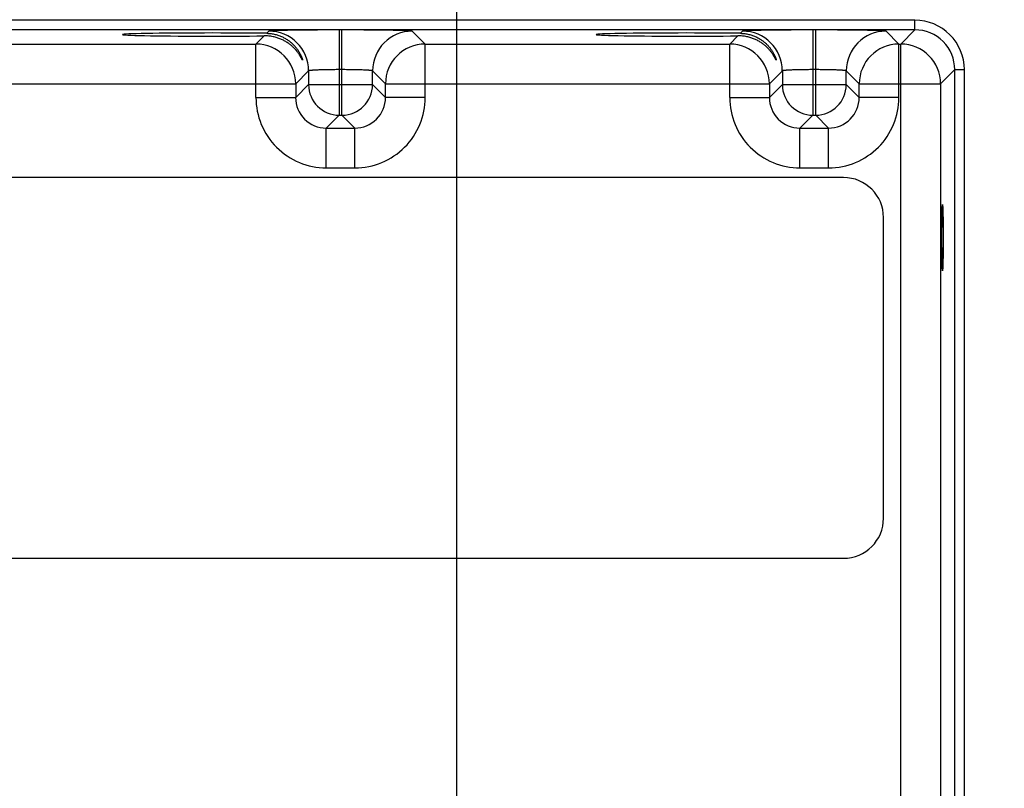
# Model space of a CAD drawing. Header units: inches. Extents: x 0 to 34, y 0 to 22.
# Tile 16 of 68: x 12 to 13.9, y 15.2 to 16.7. Entities that reach past the tile are written whole.
import ezdxf

# ---------------------------------------------------------------- set-up
doc = ezdxf.new("R2010")
doc.units = ezdxf.units.IN
doc.header["$LTSCALE"] = 1.87
doc.header["$MEASUREMENT"] = 0
doc.layers.get('0').update_dxf_attribs({"linetype": 'CONTINUOUS'})
doc.layers.add('DIMENSIONS', color=7, linetype='CONTINUOUS')
doc.styles.get("Standard").update_dxf_attribs({"font": 'txt', "width": 0.8})
doc.dimstyles.new('DIMSTYLE_1', dxfattribs={"dimtxt": 0.125, "dimasz": 0.18, "dimexe": 0.18, "dimexo": 0.0625, "dimgap": 0.09, "dimtad": 0, "dimtih": 1, "dimtoh": 1, "dimdec": 3, "dimzin": 4, "dimdsep": 46, "dimtxsty": 'STANDARD', "dimblk": '_FILLED', "dimblk1": '_FILLED', "dimblk2": '_FILLED', "dimcen": 0.09, "dimadec": 0, "dimazin": 0, "dimtp": 0.01, "dimtm": 0.01, "dimtfac": 1, "dimtdec": 3, "dimtofl": 0, "dimtmove": 0, "dimatfit": 3, "dimldrblk": '_FILLED', "dimfxl": 1, "dimtolj": 1, "dimtzin": 4, "dimarcsym": 0})

# ---------------------------------------------------------------- blocks, each defined once
blk = doc.blocks.new('*D17')
at = {"layer": 'DIMENSIONS', "color": 2, "linetype": 'CONTINUOUS'}
blk.add_line((12.859, 15.1772), (12.859, 17.5261), dxfattribs=at)
at = {"layer": 'DIMENSIONS', "color": 2, "linetype": 'CONTINUOUS', "insert": (12.7965, 17.5886), "char_height": 0.125, "width": 1.425, "attachment_point": 1, "rotation": 90, "line_spacing_factor": 0.9}
blk.add_mtext('5.810{\\Ftxt.shx;\\W1.000000;\\H0.125000; }[147.57]', dxfattribs=at)
blk = doc.blocks.new('_FILLED')
at = {"color": 0, "linetype": 'BYBLOCK'}
blk.add_solid([(0, 0), (-1, 0.174), (-1, -0.174)], dxfattribs=at)
blk = doc.blocks.new('*D21')
at = {"layer": 'DIMENSIONS', "color": 2, "linetype": 'CONTINUOUS'}
blk.add_line((13.0465, 14.9897), (14.7097, 14.9897), dxfattribs=at)
at = {"layer": 'DIMENSIONS', "color": 2, "linetype": 'CONTINUOUS', "insert": (14.7722, 15.0522), "char_height": 0.125, "width": 1.325, "attachment_point": 1, "rotation": 360, "line_spacing_factor": 0.9}
blk.add_mtext('1.834{\\Ftxt.shx;\\W1.000000;\\H0.125000; }[46.58]', dxfattribs=at)

msp = doc.modelspace()

# ---------------------------------------------------------------- linework, layer by layer
at = {"color": 7, "linetype": 'CONTINUOUS'}
for p, q in [((13.7583, 16.7126), (10.0881, 16.7126)), ((13.7583, 16.6936), (13.7583, 16.7126)), ((13.7583, 16.6936), (10.0881, 16.6936)), ((12.4806, 16.6818), (12.4645, 16.6657)), ((12.4899, 16.6911), (12.4856, 16.6869)), ((12.6334, 16.6935), (12.6278, 16.6935)), ((12.6278, 16.6935), (12.6278, 16.5261)), ((12.6334, 16.5261), (12.6334, 16.6935)), ((12.7968, 16.6657), (12.7714, 16.6911)), ((13.4106, 16.6818), (13.3945, 16.6657)), ((13.4199, 16.6911), (13.4156, 16.6869)), ((13.5634, 16.6935), (13.5578, 16.6935)), ((13.5578, 16.6935), (13.5578, 16.5261)), ((13.5634, 16.5261), (13.5634, 16.6935)), ((13.7268, 16.6657), (13.7014, 16.6911)), ((13.7583, 16.6936), (13.7305, 16.6657)), ((11.8668, 16.6657), (12.4645, 16.6657)), ((12.4645, 16.5607), (12.4645, 16.6657)), ((12.7968, 16.6657), (13.3945, 16.6657)), ((12.7968, 16.5607), (12.7968, 16.6657)), ((13.3945, 16.5607), (13.3945, 16.6657)), ((13.7268, 16.6657), (13.7305, 16.6657)), ((13.7268, 16.5607), (13.7268, 16.6657)), ((13.7305, 13.543), (13.7305, 16.6657)), ((12.5679, 16.6131), (12.5425, 16.5878)), ((12.5679, 16.6131), (12.5679, 16.5861)), ((12.6334, 16.6155), (12.6278, 16.6155)), ((12.6934, 16.5861), (12.6934, 16.6131)), ((12.7188, 16.5878), (12.6934, 16.6131)), ((13.4979, 16.6131), (13.4725, 16.5878)), ((13.4979, 16.6131), (13.4979, 16.5861)), ((13.5634, 16.6155), (13.5578, 16.6155)), ((13.6234, 16.5861), (13.6234, 16.6131)), ((13.6488, 16.5878), (13.6234, 16.6131)), ((13.8363, 16.6156), (13.8085, 16.5878)), ((13.8363, 16.6156), (13.8553, 16.6156)), ((13.8363, 13.5932), (13.8363, 16.6156)), ((13.8553, 13.5932), (13.8553, 16.6156)), ((11.7888, 16.5878), (12.5425, 16.5878)), ((12.5425, 16.5878), (12.5425, 16.5607)), ((12.5679, 16.5861), (12.5425, 16.5607)), ((12.5679, 16.5861), (12.6934, 16.5861)), ((12.6934, 16.5861), (12.7188, 16.5607)), ((12.7188, 16.5878), (13.4725, 16.5878)), ((12.7188, 16.5607), (12.7188, 16.5878)), ((13.4725, 16.5878), (13.4725, 16.5607)), ((13.4979, 16.5861), (13.4725, 16.5607)), ((13.4979, 16.5861), (13.6234, 16.5861)), ((13.6234, 16.5861), (13.6488, 16.5607)), ((13.6488, 16.5878), (13.8085, 16.5878)), ((13.6488, 16.5607), (13.6488, 16.5878)), ((13.8085, 16.5878), (13.8085, 13.621)), ((12.4645, 16.5607), (12.5425, 16.5607)), ((12.7968, 16.5607), (12.7188, 16.5607)), ((13.3945, 16.5607), (13.4725, 16.5607)), ((13.7268, 16.5607), (13.6488, 16.5607)), ((12.6278, 16.5261), (12.6025, 16.5007)), ((12.6278, 16.5261), (12.6334, 16.5261)), ((12.6334, 16.5261), (12.6588, 16.5007)), ((13.5578, 16.5261), (13.5325, 16.5007)), ((13.5578, 16.5261), (13.5634, 16.5261)), ((13.5634, 16.5261), (13.5888, 16.5007)), ((12.6025, 16.5007), (12.6588, 16.5007)), ((12.6025, 16.4228), (12.6025, 16.5007)), ((12.6588, 16.4228), (12.6588, 16.5007)), ((13.5325, 16.5007), (13.5888, 16.5007)), ((13.5325, 16.4228), (13.5325, 16.5007)), ((13.5888, 16.4228), (13.5888, 16.5007)), ((12.6025, 16.4228), (12.6588, 16.4228)), ((13.5325, 16.4228), (13.5888, 16.4228)), ((13.6178, 16.4036), (10.232, 16.4036)), ((13.6966, 15.7343), (13.6966, 16.3249)), ((10.232, 15.6556), (13.6178, 15.6556))]:
    msp.add_line(p, q, dxfattribs=at)
for centre, radius, start, end in [((13.7583, 16.6156), 0.097, 359.9966, 90.0034), ((12.4898, 16.6131), 0.078, 0.0209, 89.9791), ((12.7714, 16.6131), 0.078, 90.0209, 179.9791), ((13.4198, 16.6131), 0.078, 0.0209, 89.9791), ((13.7014, 16.6131), 0.078, 90.0209, 179.9791), ((13.7583, 16.6156), 0.078, 359.9906, 90.0094), ((12.4645, 16.5877), 0.078, 0.0209, 89.9791), ((12.7968, 16.5877), 0.078, 90.0209, 179.9791), ((13.3945, 16.5877), 0.078, 0.0209, 89.9791), ((13.7268, 16.5877), 0.078, 90.0209, 179.9791), ((13.7305, 16.5877), 0.078, 0.0212, 89.9788), ((12.6279, 16.5861), 0.06, 180.0209, 269.9791), ((12.6334, 16.5861), 0.06, 270.0209, 359.9791), ((13.5579, 16.5861), 0.06, 180.0209, 269.9791), ((13.5634, 16.5861), 0.06, 270.0209, 359.9791), ((12.6025, 16.5607), 0.138, 179.9963, 270.0037), ((12.6024, 16.5607), 0.06, 179.9636, 270.0364), ((12.6588, 16.5607), 0.138, 269.9963, 0.0037), ((12.6588, 16.5607), 0.06, 269.9636, 0.0364), ((13.5325, 16.5607), 0.138, 179.9963, 270.0037), ((13.5324, 16.5607), 0.06, 179.9636, 270.0364), ((13.5888, 16.5607), 0.138, 269.9963, 0.0037), ((13.5888, 16.5607), 0.06, 269.9636, 0.0364), ((13.6178, 16.3249), 0.0787, 0, 90), ((13.6178, 15.7343), 0.0787, 270, 360)]:
    msp.add_arc(centre, radius, start, end, dxfattribs=at)
for centre in [(12.3796, 16.6844), (13.3096, 16.6844)]:
    msp.add_ellipse(centre, major_axis=(0.1771, 0), ratio=0.017455, start_param=0.92934, end_param=5.318939, dxfattribs=at)
msp.add_ellipse((13.8124, 16.2855), major_axis=(0, 0.065), ratio=0.017455, dxfattribs=at)
for points, knots in [([(12.5559, 16.6345), (12.5559, 16.6345), (12.5559, 16.6345), (12.5559, 16.6344), (12.5559, 16.6344), (12.5559, 16.6344), (12.5559, 16.6344), (12.5558, 16.6344), (12.5558, 16.6344), (12.5558, 16.6344), (12.5558, 16.6344), (12.5558, 16.6344), (12.5557, 16.6344), (12.5557, 16.6345), (12.5556, 16.6346), (12.5555, 16.6347), (12.5555, 16.6348), (12.5554, 16.635), (12.5552, 16.6352), (12.5551, 16.6354), (12.555, 16.6357), (12.5549, 16.6359), (12.5547, 16.6362), (12.5545, 16.6366), (12.5542, 16.6372), (12.5538, 16.6379), (12.5534, 16.6387), (12.5529, 16.6395), (12.5524, 16.6404), (12.5519, 16.6413), (12.5513, 16.6422), (12.5507, 16.6432), (12.5501, 16.6442), (12.5492, 16.6456), (12.548, 16.6474), (12.5464, 16.6496), (12.5447, 16.6518), (12.5429, 16.654), (12.5409, 16.6562), (12.5388, 16.6584), (12.5357, 16.6613), (12.5315, 16.6648), (12.526, 16.6688), (12.5199, 16.6724), (12.5131, 16.6756), (12.5071, 16.6778), (12.502, 16.6793), (12.498, 16.6802), (12.4938, 16.681), (12.4895, 16.6815), (12.4851, 16.6818), (12.4821, 16.6819), (12.4806, 16.6818)], [0, 0, 0, 0, 0.000407, 0.000745, 0.001019, 0.001236, 0.001414, 0.001582, 0.001774, 0.002013, 0.002313, 0.00268, 0.003117, 0.003625, 0.004857, 0.006379, 0.008187, 0.010276, 0.012639, 0.015269, 0.018157, 0.021294, 0.024671, 0.028279, 0.036149, 0.044829, 0.054249, 0.064342, 0.075047, 0.08631, 0.098081, 0.110317, 0.12298, 0.136037, 0.163217, 0.191665, 0.221238, 0.25183, 0.283363, 0.315782, 0.34905, 0.418035, 0.490271, 0.565822, 0.644839, 0.72753, 0.770338, 0.814155, 0.859007, 0.90492, 0.951913, 1, 1, 1, 1]), ([(12.4856, 16.6869), (12.4871, 16.6868), (12.4899, 16.6867), (12.4941, 16.6863), (12.4981, 16.6857), (12.5021, 16.6849), (12.5058, 16.6838), (12.5095, 16.6827), (12.513, 16.6813), (12.5174, 16.6794), (12.5226, 16.6766), (12.5284, 16.6729), (12.5335, 16.6688), (12.5381, 16.6645), (12.5415, 16.6608), (12.544, 16.6577), (12.5457, 16.6554), (12.5473, 16.6531), (12.5487, 16.6509), (12.55, 16.6486), (12.5512, 16.6464), (12.5523, 16.6443), (12.5532, 16.6423), (12.5539, 16.6407), (12.5544, 16.6395), (12.5547, 16.6387), (12.555, 16.6379), (12.5552, 16.6372), (12.5554, 16.6365), (12.5556, 16.6359), (12.5557, 16.6355), (12.5558, 16.6352), (12.5558, 16.635), (12.5559, 16.6349), (12.5559, 16.6347), (12.5559, 16.6346), (12.5559, 16.6345), (12.5559, 16.6345)], [0, 0, 0, 0, 0.04585, 0.090642, 0.134403, 0.177163, 0.218957, 0.259821, 0.299794, 0.338911, 0.414697, 0.48745, 0.55736, 0.624535, 0.688975, 0.720135, 0.750539, 0.780132, 0.808839, 0.836556, 0.863148, 0.888433, 0.912175, 0.934071, 0.944209, 0.953735, 0.962586, 0.970697, 0.977998, 0.984417, 0.989886, 0.992242, 0.994338, 0.996165, 0.99772, 0.998998, 1, 1, 1, 1]), ([(12.6278, 16.6935), (12.6234, 16.6935), (12.6145, 16.6935), (12.6013, 16.6934), (12.5883, 16.6934), (12.5758, 16.6933), (12.5637, 16.6932), (12.5522, 16.6931), (12.5414, 16.6929), (12.5329, 16.6928), (12.5265, 16.6927), (12.5221, 16.6926), (12.5179, 16.6925), (12.514, 16.6924), (12.5104, 16.6923), (12.507, 16.6922), (12.5039, 16.6921), (12.5012, 16.692), (12.4987, 16.6919), (12.4968, 16.6918), (12.4954, 16.6917), (12.4945, 16.6917), (12.4937, 16.6916), (12.493, 16.6916), (12.4923, 16.6915), (12.4917, 16.6915), (12.4912, 16.6914), (12.4908, 16.6913), (12.4905, 16.6913), (12.4903, 16.6913), (12.4902, 16.6912), (12.4901, 16.6912), (12.49, 16.6912), (12.4899, 16.6911), (12.4899, 16.6911), (12.4899, 16.6911), (12.4899, 16.6911)], [0, 0, 0, 0, 0.0969, 0.192887, 0.287057, 0.378522, 0.466426, 0.549933, 0.628266, 0.700678, 0.734452, 0.766498, 0.796738, 0.825099, 0.85152, 0.875938, 0.898293, 0.918531, 0.936609, 0.952488, 0.95959, 0.966128, 0.972097, 0.977495, 0.982319, 0.986568, 0.99024, 0.993335, 0.99585, 0.996891, 0.997788, 0.998545, 0.999162, 0.999644, 0.999837, 1, 1, 1, 1]), ([(12.7714, 16.6911), (12.7714, 16.6911), (12.7714, 16.6911), (12.7713, 16.6911), (12.7713, 16.6912), (12.7712, 16.6912), (12.7711, 16.6912), (12.771, 16.6913), (12.7708, 16.6913), (12.7705, 16.6913), (12.7701, 16.6914), (12.7696, 16.6915), (12.769, 16.6915), (12.7683, 16.6916), (12.7676, 16.6916), (12.7667, 16.6917), (12.7658, 16.6917), (12.7645, 16.6918), (12.7626, 16.6919), (12.7601, 16.692), (12.7573, 16.6921), (12.7542, 16.6922), (12.7509, 16.6923), (12.7472, 16.6924), (12.7433, 16.6925), (12.7391, 16.6926), (12.7347, 16.6927), (12.7284, 16.6928), (12.7199, 16.6929), (12.7091, 16.6931), (12.6976, 16.6932), (12.6855, 16.6933), (12.6729, 16.6934), (12.66, 16.6934), (12.6468, 16.6935), (12.6379, 16.6935), (12.6334, 16.6935)], [0, 0, 0, 0, 0.000163, 0.000356, 0.000838, 0.001455, 0.002212, 0.003109, 0.00415, 0.006665, 0.00976, 0.013432, 0.017681, 0.022505, 0.027903, 0.033872, 0.04041, 0.047512, 0.063391, 0.081469, 0.101707, 0.124062, 0.14848, 0.174901, 0.203262, 0.233502, 0.265548, 0.299322, 0.371734, 0.450067, 0.533574, 0.621478, 0.712943, 0.807113, 0.9031, 1, 1, 1, 1]), ([(13.4859, 16.6345), (13.4859, 16.6345), (13.4859, 16.6345), (13.4859, 16.6344), (13.4859, 16.6344), (13.4859, 16.6344), (13.4859, 16.6344), (13.4858, 16.6344), (13.4858, 16.6344), (13.4858, 16.6344), (13.4858, 16.6344), (13.4858, 16.6344), (13.4857, 16.6344), (13.4857, 16.6345), (13.4856, 16.6346), (13.4855, 16.6347), (13.4855, 16.6348), (13.4854, 16.635), (13.4852, 16.6352), (13.4851, 16.6354), (13.485, 16.6357), (13.4849, 16.6359), (13.4847, 16.6362), (13.4845, 16.6366), (13.4842, 16.6372), (13.4838, 16.6379), (13.4834, 16.6387), (13.4829, 16.6395), (13.4824, 16.6404), (13.4819, 16.6413), (13.4813, 16.6422), (13.4807, 16.6432), (13.4801, 16.6442), (13.4792, 16.6456), (13.478, 16.6474), (13.4764, 16.6496), (13.4747, 16.6518), (13.4729, 16.654), (13.4709, 16.6562), (13.4688, 16.6584), (13.4657, 16.6613), (13.4615, 16.6648), (13.456, 16.6688), (13.4499, 16.6724), (13.4431, 16.6756), (13.4371, 16.6778), (13.432, 16.6793), (13.428, 16.6802), (13.4238, 16.681), (13.4195, 16.6815), (13.4151, 16.6818), (13.4121, 16.6819), (13.4106, 16.6818)], [0, 0, 0, 0, 0.000407, 0.000745, 0.001019, 0.001236, 0.001414, 0.001582, 0.001774, 0.002013, 0.002313, 0.00268, 0.003117, 0.003625, 0.004857, 0.006379, 0.008187, 0.010276, 0.012639, 0.015269, 0.018157, 0.021294, 0.024671, 0.028279, 0.036149, 0.044829, 0.054249, 0.064342, 0.075047, 0.08631, 0.098081, 0.110317, 0.12298, 0.136037, 0.163217, 0.191665, 0.221238, 0.25183, 0.283363, 0.315782, 0.34905, 0.418035, 0.490271, 0.565822, 0.644839, 0.72753, 0.770338, 0.814155, 0.859007, 0.90492, 0.951913, 1, 1, 1, 1]), ([(13.4156, 16.6869), (13.4171, 16.6868), (13.4199, 16.6867), (13.4241, 16.6863), (13.4281, 16.6857), (13.4321, 16.6849), (13.4358, 16.6838), (13.4395, 16.6827), (13.443, 16.6813), (13.4474, 16.6794), (13.4526, 16.6766), (13.4584, 16.6729), (13.4635, 16.6688), (13.4681, 16.6645), (13.4715, 16.6608), (13.474, 16.6577), (13.4757, 16.6554), (13.4773, 16.6531), (13.4787, 16.6509), (13.48, 16.6486), (13.4812, 16.6464), (13.4823, 16.6443), (13.4832, 16.6423), (13.4839, 16.6407), (13.4844, 16.6395), (13.4847, 16.6387), (13.485, 16.6379), (13.4852, 16.6372), (13.4854, 16.6365), (13.4856, 16.6359), (13.4857, 16.6355), (13.4858, 16.6352), (13.4858, 16.635), (13.4859, 16.6349), (13.4859, 16.6347), (13.4859, 16.6346), (13.4859, 16.6345), (13.4859, 16.6345)], [0, 0, 0, 0, 0.04585, 0.090642, 0.134403, 0.177163, 0.218957, 0.259821, 0.299794, 0.338911, 0.414697, 0.48745, 0.55736, 0.624535, 0.688975, 0.720135, 0.750539, 0.780132, 0.808839, 0.836556, 0.863148, 0.888433, 0.912175, 0.934071, 0.944209, 0.953735, 0.962586, 0.970697, 0.977998, 0.984417, 0.989886, 0.992242, 0.994338, 0.996165, 0.99772, 0.998998, 1, 1, 1, 1]), ([(13.5578, 16.6935), (13.5534, 16.6935), (13.5445, 16.6935), (13.5313, 16.6934), (13.5183, 16.6934), (13.5058, 16.6933), (13.4937, 16.6932), (13.4822, 16.6931), (13.4714, 16.6929), (13.4629, 16.6928), (13.4565, 16.6927), (13.4521, 16.6926), (13.4479, 16.6925), (13.444, 16.6924), (13.4404, 16.6923), (13.437, 16.6922), (13.4339, 16.6921), (13.4312, 16.692), (13.4287, 16.6919), (13.4268, 16.6918), (13.4254, 16.6917), (13.4245, 16.6917), (13.4237, 16.6916), (13.423, 16.6916), (13.4223, 16.6915), (13.4217, 16.6915), (13.4212, 16.6914), (13.4208, 16.6913), (13.4205, 16.6913), (13.4203, 16.6913), (13.4202, 16.6912), (13.4201, 16.6912), (13.42, 16.6912), (13.4199, 16.6911), (13.4199, 16.6911), (13.4199, 16.6911), (13.4199, 16.6911)], [0, 0, 0, 0, 0.0969, 0.192887, 0.287057, 0.378522, 0.466426, 0.549933, 0.628266, 0.700678, 0.734452, 0.766498, 0.796738, 0.825099, 0.85152, 0.875938, 0.898293, 0.918531, 0.936609, 0.952488, 0.95959, 0.966128, 0.972097, 0.977495, 0.982319, 0.986568, 0.99024, 0.993335, 0.99585, 0.996891, 0.997788, 0.998545, 0.999162, 0.999644, 0.999837, 1, 1, 1, 1]), ([(13.7014, 16.6911), (13.7014, 16.6911), (13.7014, 16.6911), (13.7013, 16.6911), (13.7013, 16.6912), (13.7012, 16.6912), (13.7011, 16.6912), (13.701, 16.6913), (13.7008, 16.6913), (13.7005, 16.6913), (13.7001, 16.6914), (13.6996, 16.6915), (13.699, 16.6915), (13.6983, 16.6916), (13.6976, 16.6916), (13.6967, 16.6917), (13.6958, 16.6917), (13.6945, 16.6918), (13.6926, 16.6919), (13.6901, 16.692), (13.6873, 16.6921), (13.6842, 16.6922), (13.6809, 16.6923), (13.6772, 16.6924), (13.6733, 16.6925), (13.6691, 16.6926), (13.6647, 16.6927), (13.6584, 16.6928), (13.6499, 16.6929), (13.6391, 16.6931), (13.6276, 16.6932), (13.6155, 16.6933), (13.6029, 16.6934), (13.59, 16.6934), (13.5768, 16.6935), (13.5679, 16.6935), (13.5634, 16.6935)], [0, 0, 0, 0, 0.000163, 0.000356, 0.000838, 0.001455, 0.002212, 0.003109, 0.00415, 0.006665, 0.00976, 0.013432, 0.017681, 0.022505, 0.027903, 0.033872, 0.04041, 0.047512, 0.063391, 0.081469, 0.101707, 0.124062, 0.14848, 0.174901, 0.203262, 0.233502, 0.265548, 0.299322, 0.371734, 0.450067, 0.533574, 0.621478, 0.712943, 0.807113, 0.9031, 1, 1, 1, 1]), ([(12.6278, 16.6155), (12.6259, 16.6155), (12.622, 16.6155), (12.6163, 16.6154), (12.6107, 16.6154), (12.6052, 16.6153), (12.5999, 16.6152), (12.5957, 16.6151), (12.5925, 16.615), (12.5895, 16.6149), (12.5859, 16.6148), (12.582, 16.6146), (12.579, 16.6145), (12.5768, 16.6143), (12.5753, 16.6142), (12.574, 16.6141), (12.5728, 16.614), (12.5717, 16.6139), (12.5707, 16.6138), (12.57, 16.6137), (12.5695, 16.6136), (12.5692, 16.6136), (12.5689, 16.6135), (12.5687, 16.6135), (12.5684, 16.6134), (12.5683, 16.6134), (12.5681, 16.6133), (12.568, 16.6133), (12.568, 16.6132), (12.5679, 16.6132), (12.5679, 16.6132), (12.5679, 16.6131), (12.5679, 16.6131)], [0, 0, 0, 0, 0.096721, 0.192531, 0.286526, 0.377821, 0.465558, 0.548911, 0.588698, 0.627098, 0.699386, 0.765099, 0.823624, 0.850019, 0.87442, 0.89677, 0.91702, 0.935124, 0.951044, 0.964747, 0.97076, 0.976211, 0.981098, 0.985422, 0.989184, 0.992389, 0.995043, 0.996169, 0.997166, 0.998038, 0.998793, 1, 1, 1, 1]), ([(12.6934, 16.6131), (12.6934, 16.6131), (12.6934, 16.6132), (12.6933, 16.6132), (12.6933, 16.6132), (12.6932, 16.6133), (12.6931, 16.6133), (12.693, 16.6134), (12.6928, 16.6134), (12.6926, 16.6135), (12.6924, 16.6135), (12.6921, 16.6136), (12.6917, 16.6136), (12.6912, 16.6137), (12.6905, 16.6138), (12.6896, 16.6139), (12.6885, 16.614), (12.6873, 16.6141), (12.686, 16.6142), (12.6845, 16.6143), (12.6823, 16.6145), (12.6793, 16.6146), (12.6753, 16.6148), (12.6718, 16.6149), (12.6688, 16.615), (12.6656, 16.6151), (12.6613, 16.6152), (12.6561, 16.6153), (12.6506, 16.6154), (12.645, 16.6154), (12.6392, 16.6155), (12.6354, 16.6155), (12.6334, 16.6155)], [0, 0, 0, 0, 0.001207, 0.001962, 0.002834, 0.003831, 0.004957, 0.007611, 0.010816, 0.014578, 0.018902, 0.023789, 0.02924, 0.035253, 0.048956, 0.064876, 0.08298, 0.10323, 0.12558, 0.149981, 0.176376, 0.234901, 0.300614, 0.372902, 0.411302, 0.451089, 0.534442, 0.622179, 0.713474, 0.807469, 0.903279, 1, 1, 1, 1]), ([(13.5578, 16.6155), (13.5559, 16.6155), (13.552, 16.6155), (13.5463, 16.6154), (13.5407, 16.6154), (13.5352, 16.6153), (13.5299, 16.6152), (13.5257, 16.6151), (13.5225, 16.615), (13.5195, 16.6149), (13.5159, 16.6148), (13.512, 16.6146), (13.509, 16.6145), (13.5068, 16.6143), (13.5053, 16.6142), (13.504, 16.6141), (13.5028, 16.614), (13.5017, 16.6139), (13.5007, 16.6138), (13.5, 16.6137), (13.4995, 16.6136), (13.4992, 16.6136), (13.4989, 16.6135), (13.4987, 16.6135), (13.4984, 16.6134), (13.4983, 16.6134), (13.4981, 16.6133), (13.498, 16.6133), (13.498, 16.6132), (13.4979, 16.6132), (13.4979, 16.6132), (13.4979, 16.6131), (13.4979, 16.6131)], [0, 0, 0, 0, 0.096721, 0.192531, 0.286526, 0.377821, 0.465558, 0.548911, 0.588698, 0.627098, 0.699386, 0.765099, 0.823624, 0.850019, 0.87442, 0.89677, 0.91702, 0.935124, 0.951044, 0.964747, 0.97076, 0.976211, 0.981098, 0.985422, 0.989184, 0.992389, 0.995043, 0.996169, 0.997166, 0.998038, 0.998793, 1, 1, 1, 1]), ([(13.6234, 16.6131), (13.6234, 16.6131), (13.6234, 16.6132), (13.6233, 16.6132), (13.6233, 16.6132), (13.6232, 16.6133), (13.6231, 16.6133), (13.623, 16.6134), (13.6228, 16.6134), (13.6226, 16.6135), (13.6224, 16.6135), (13.6221, 16.6136), (13.6217, 16.6136), (13.6212, 16.6137), (13.6205, 16.6138), (13.6196, 16.6139), (13.6185, 16.614), (13.6173, 16.6141), (13.616, 16.6142), (13.6145, 16.6143), (13.6123, 16.6145), (13.6093, 16.6146), (13.6053, 16.6148), (13.6018, 16.6149), (13.5988, 16.615), (13.5956, 16.6151), (13.5913, 16.6152), (13.5861, 16.6153), (13.5806, 16.6154), (13.575, 16.6154), (13.5692, 16.6155), (13.5654, 16.6155), (13.5634, 16.6155)], [0, 0, 0, 0, 0.001207, 0.001962, 0.002834, 0.003831, 0.004957, 0.007611, 0.010816, 0.014578, 0.018902, 0.023789, 0.02924, 0.035253, 0.048956, 0.064876, 0.08298, 0.10323, 0.12558, 0.149981, 0.176376, 0.234901, 0.300614, 0.372902, 0.411302, 0.451089, 0.534442, 0.622179, 0.713474, 0.807469, 0.903279, 1, 1, 1, 1])]:
    msp.add_open_spline(points, degree=3, knots=knots, dxfattribs=at)

# ---------------------------------------------------------------- dimensions: what is measured, and where the dimension line sits
at = {"layer": 'DIMENSIONS', "color": 2, "linetype": 'CONTINUOUS'}
for feature_location, offset, dtype, origin, picture, middle in [((12.859, 15.1772), (0, 2.3489), 1, (7.049, 15.1147), '*D17', (12.859, 18.3011)), ((13.0465, 14.9897), (1.6631, 0), 0, (12.984, 16.8237), '*D21', (15.4347, 14.9897))]:
    dim = msp.add_ordinate_dim(feature_location=feature_location, offset=offset, dtype=dtype, origin=origin, dimstyle='DIMSTYLE_1', dxfattribs=at)
    dim.commit()
    dim.dimension.update_dxf_attribs({"geometry": picture, "text_midpoint": middle})

doc.saveas('drawing.dxf')
